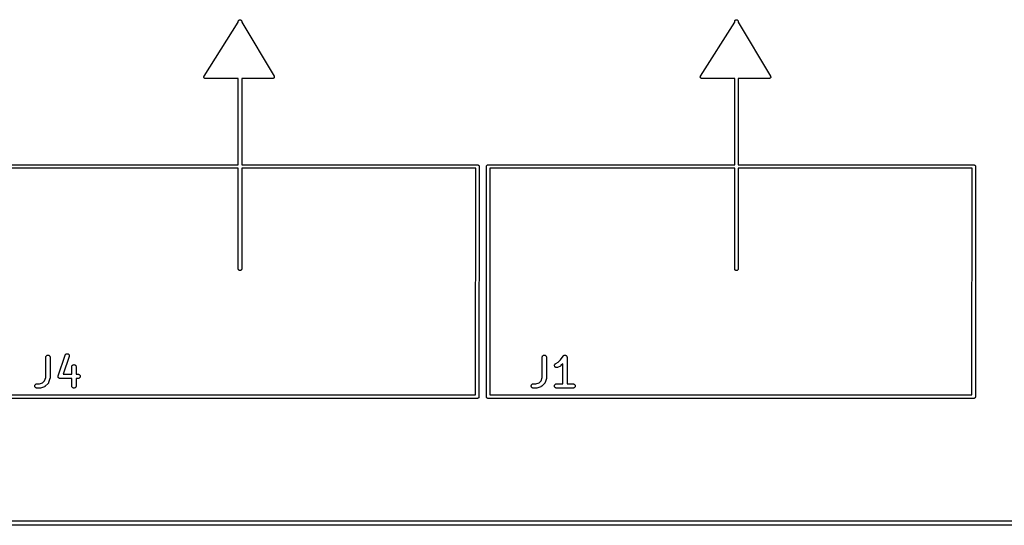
# Model space of a CAD drawing. Extents: x 3.21 to 7.14, y -3.49 to -0.7.
# Tile 5 of 12: x 3.93 to 5.28, y -1.39 to -0.7. Entities that reach past the tile are written whole.
import ezdxf

# ---------------------------------------------------------------- set-up
doc = ezdxf.new("R2010")
doc.units = 0
doc.header["$MEASUREMENT"] = 0
doc.layers.add('BLACK', color=7, linetype='CONTINUOUS')

msp = doc.modelspace()

# ---------------------------------------------------------------- linework, layer by layer
at = {"layer": 'BLACK', "linetype": 'CONTINUOUS'}
for p, q in [((4.23068, -0.701444), (4.23109, -0.701224)), ((4.23109, -0.701224), (4.23154, -0.701089)), ((4.23154, -0.701089), (4.232, -0.701044)), ((4.232, -0.701044), (4.23246, -0.701089)), ((4.23246, -0.701089), (4.23291, -0.701224)), ((4.23291, -0.701224), (4.23332, -0.701444)), ((4.91068, -0.701444), (4.91109, -0.701224)), ((4.91109, -0.701224), (4.91154, -0.701089)), ((4.91154, -0.701089), (4.912, -0.701044)), ((4.912, -0.701044), (4.91246, -0.701089)), ((4.91246, -0.701089), (4.91291, -0.701224)), ((4.91291, -0.701224), (4.91332, -0.701444)), ((4.18284, -0.778447), (4.22964, -0.704551)), ((4.22964, -0.703301), (4.22967, -0.702954)), ((4.22964, -0.704551), (4.22964, -0.703301)), ((4.22967, -0.702954), (4.22981, -0.702509)), ((4.22981, -0.702509), (4.23003, -0.702099)), ((4.23003, -0.702099), (4.23032, -0.701739)), ((4.23032, -0.701739), (4.23068, -0.701444)), ((4.23332, -0.701444), (4.23368, -0.701739)), ((4.23368, -0.701739), (4.23397, -0.702099)), ((4.23397, -0.702099), (4.23419, -0.702509)), ((4.23419, -0.702509), (4.23433, -0.702954)), ((4.23433, -0.702954), (4.23436, -0.703301)), ((4.23436, -0.703301), (4.23436, -0.704611)), ((4.23436, -0.704611), (4.27869, -0.778487)), ((4.86284, -0.778447), (4.90964, -0.704551)), ((4.90964, -0.703301), (4.90967, -0.702954)), ((4.90964, -0.704551), (4.90964, -0.703301)), ((4.90967, -0.702954), (4.90981, -0.702509)), ((4.90981, -0.702509), (4.91003, -0.702099)), ((4.91003, -0.702099), (4.91032, -0.701739)), ((4.91032, -0.701739), (4.91068, -0.701444)), ((4.91332, -0.701444), (4.91368, -0.701739)), ((4.91368, -0.701739), (4.91397, -0.702099)), ((4.91397, -0.702099), (4.91419, -0.702509)), ((4.91419, -0.702509), (4.91433, -0.702954)), ((4.91433, -0.702954), (4.91436, -0.703301)), ((4.91436, -0.703301), (4.91436, -0.704611)), ((4.91436, -0.704611), (4.95869, -0.778487)), ((4.18253, -0.779486), (4.18255, -0.779323)), ((4.18253, -0.779515), (4.18253, -0.779486)), ((4.18253, -0.779543), (4.18253, -0.779515)), ((4.18255, -0.779706), (4.18253, -0.779543)), ((4.18255, -0.779323), (4.18256, -0.77916)), ((4.18257, -0.779869), (4.18255, -0.779706)), ((4.18256, -0.77916), (4.18257, -0.779133)), ((4.18257, -0.779104), (4.18262, -0.778947)), ((4.18257, -0.779133), (4.18257, -0.779104)), ((4.18257, -0.779896), (4.18257, -0.779869)), ((4.18258, -0.779924), (4.18257, -0.779896)), ((4.18263, -0.780081), (4.18258, -0.779924)), ((4.18262, -0.778947), (4.18266, -0.77879)), ((4.18267, -0.780237), (4.18263, -0.780081)), ((4.18266, -0.77879), (4.18268, -0.778764)), ((4.18269, -0.780263), (4.18267, -0.780237)), ((4.18268, -0.778764), (4.18269, -0.778737)), ((4.18269, -0.778737), (4.18276, -0.778593)), ((4.1827, -0.78029), (4.18269, -0.780263)), ((4.18278, -0.780433), (4.1827, -0.78029)), ((4.18276, -0.778593), (4.18284, -0.778447)), ((4.18285, -0.780578), (4.18278, -0.780433)), ((4.18287, -0.7806), (4.18285, -0.780578)), ((4.18288, -0.780625), (4.18287, -0.7806)), ((4.18299, -0.780749), (4.18288, -0.780625)), ((4.18309, -0.780877), (4.18299, -0.780749)), ((4.18312, -0.780896), (4.18309, -0.780877)), ((4.18313, -0.780917), (4.18312, -0.780896)), ((4.18326, -0.781019), (4.18313, -0.780917)), ((4.18339, -0.781124), (4.18326, -0.781019)), ((4.18341, -0.781138), (4.18339, -0.781124)), ((4.18344, -0.781156), (4.18341, -0.781138)), ((4.18358, -0.78123), (4.18344, -0.781156)), ((4.18372, -0.781309), (4.18358, -0.78123)), ((4.18375, -0.781318), (4.18372, -0.781309)), ((4.18378, -0.781331), (4.18375, -0.781318)), ((4.18393, -0.781376), (4.18378, -0.781331)), ((4.18409, -0.781425), (4.18393, -0.781376)), ((4.18412, -0.781429), (4.18409, -0.781425)), ((4.18415, -0.781436), (4.18412, -0.781429)), ((4.18431, -0.78145), (4.18415, -0.781436)), ((4.18447, -0.781468), (4.18431, -0.78145)), ((4.1845, -0.781469), (4.18447, -0.781468)), ((4.22964, -0.781469), (4.1845, -0.781469)), ((4.22964, -0.899657), (4.22964, -0.781469)), ((4.277, -0.781469), (4.23436, -0.781469)), ((4.23436, -0.781469), (4.23436, -0.899657)), ((4.27714, -0.781455), (4.277, -0.781469)), ((4.27728, -0.781449), (4.27714, -0.781455)), ((4.27733, -0.781436), (4.27728, -0.781449)), ((4.27738, -0.781431), (4.27733, -0.781436)), ((4.27752, -0.781391), (4.27738, -0.781431)), ((4.27765, -0.781357), (4.27752, -0.781391)), ((4.2777, -0.781335), (4.27765, -0.781357)), ((4.27775, -0.78132), (4.2777, -0.781335)), ((4.27787, -0.781254), (4.27775, -0.78132)), ((4.278, -0.781195), (4.27787, -0.781254)), ((4.27804, -0.781164), (4.278, -0.781195)), ((4.27809, -0.78114), (4.27804, -0.781164)), ((4.2782, -0.781051), (4.27809, -0.78114)), ((4.27831, -0.780968), (4.2782, -0.781051)), ((4.27835, -0.78093), (4.27831, -0.780968)), ((4.27839, -0.780897), (4.27835, -0.78093)), ((4.27848, -0.780789), (4.27839, -0.780897)), ((4.27857, -0.780686), (4.27848, -0.780789)), ((4.2786, -0.780641), (4.27857, -0.780686)), ((4.27863, -0.780601), (4.2786, -0.780641)), ((4.2787, -0.780477), (4.27863, -0.780601)), ((4.27869, -0.778487), (4.2787, -0.778511)), ((4.2787, -0.778511), (4.27876, -0.778639)), ((4.27877, -0.780358), (4.2787, -0.780477)), ((4.27876, -0.778639), (4.27883, -0.778763)), ((4.27879, -0.780309), (4.27877, -0.780358)), ((4.27881, -0.780263), (4.27879, -0.780309)), ((4.27886, -0.780129), (4.27881, -0.780263)), ((4.27883, -0.778763), (4.27884, -0.778813)), ((4.27884, -0.778813), (4.27886, -0.77886)), ((4.27886, -0.77886), (4.27889, -0.778997)), ((4.2789, -0.779997), (4.27886, -0.780129)), ((4.27889, -0.778997), (4.27893, -0.779131)), ((4.27891, -0.779946), (4.2789, -0.779997)), ((4.27893, -0.779896), (4.27891, -0.779946)), ((4.27893, -0.779131), (4.27894, -0.779183)), ((4.27894, -0.779756), (4.27893, -0.779896)), ((4.27894, -0.779183), (4.27895, -0.779234)), ((4.27896, -0.779618), (4.27894, -0.779756)), ((4.27895, -0.779234), (4.27896, -0.779374)), ((4.27896, -0.779374), (4.27897, -0.779514)), ((4.27897, -0.779514), (4.27896, -0.779566)), ((4.27896, -0.779566), (4.27896, -0.779618)), ((4.86253, -0.779486), (4.86255, -0.779323)), ((4.86253, -0.779515), (4.86253, -0.779486)), ((4.86253, -0.779543), (4.86253, -0.779515)), ((4.86255, -0.779706), (4.86253, -0.779543)), ((4.86255, -0.779323), (4.86256, -0.77916)), ((4.86257, -0.779869), (4.86255, -0.779706)), ((4.86256, -0.77916), (4.86257, -0.779133)), ((4.86257, -0.779104), (4.86262, -0.778947)), ((4.86257, -0.779133), (4.86257, -0.779104)), ((4.86257, -0.779896), (4.86257, -0.779869)), ((4.86258, -0.779924), (4.86257, -0.779896)), ((4.86263, -0.780081), (4.86258, -0.779924)), ((4.86262, -0.778947), (4.86266, -0.77879)), ((4.86267, -0.780237), (4.86263, -0.780081)), ((4.86266, -0.77879), (4.86268, -0.778764)), ((4.86269, -0.780263), (4.86267, -0.780237)), ((4.86268, -0.778764), (4.86269, -0.778737)), ((4.86269, -0.778737), (4.86276, -0.778593)), ((4.8627, -0.78029), (4.86269, -0.780263)), ((4.86278, -0.780433), (4.8627, -0.78029)), ((4.86276, -0.778593), (4.86284, -0.778447)), ((4.86285, -0.780578), (4.86278, -0.780433)), ((4.86287, -0.7806), (4.86285, -0.780578)), ((4.86288, -0.780625), (4.86287, -0.7806)), ((4.86299, -0.780749), (4.86288, -0.780625)), ((4.86309, -0.780877), (4.86299, -0.780749)), ((4.86312, -0.780896), (4.86309, -0.780877)), ((4.86313, -0.780917), (4.86312, -0.780896)), ((4.86326, -0.781019), (4.86313, -0.780917)), ((4.86339, -0.781124), (4.86326, -0.781019)), ((4.86341, -0.781138), (4.86339, -0.781124)), ((4.86344, -0.781156), (4.86341, -0.781138)), ((4.86358, -0.78123), (4.86344, -0.781156)), ((4.86372, -0.781309), (4.86358, -0.78123)), ((4.86375, -0.781318), (4.86372, -0.781309)), ((4.86378, -0.781331), (4.86375, -0.781318)), ((4.86393, -0.781376), (4.86378, -0.781331)), ((4.86409, -0.781425), (4.86393, -0.781376)), ((4.86412, -0.781429), (4.86409, -0.781425)), ((4.86415, -0.781436), (4.86412, -0.781429)), ((4.86431, -0.78145), (4.86415, -0.781436)), ((4.86447, -0.781468), (4.86431, -0.78145)), ((4.8645, -0.781469), (4.86447, -0.781468)), ((4.90964, -0.781469), (4.8645, -0.781469)), ((4.90964, -0.899657), (4.90964, -0.781469)), ((4.957, -0.781469), (4.91436, -0.781469)), ((4.91436, -0.781469), (4.91436, -0.899657)), ((4.95714, -0.781455), (4.957, -0.781469)), ((4.95728, -0.781449), (4.95714, -0.781455)), ((4.95733, -0.781436), (4.95728, -0.781449)), ((4.95738, -0.781431), (4.95733, -0.781436)), ((4.95752, -0.781391), (4.95738, -0.781431)), ((4.95765, -0.781357), (4.95752, -0.781391)), ((4.9577, -0.781335), (4.95765, -0.781357)), ((4.95775, -0.78132), (4.9577, -0.781335)), ((4.95787, -0.781254), (4.95775, -0.78132)), ((4.958, -0.781195), (4.95787, -0.781254)), ((4.95804, -0.781164), (4.958, -0.781195)), ((4.95809, -0.78114), (4.95804, -0.781164)), ((4.9582, -0.781051), (4.95809, -0.78114)), ((4.95831, -0.780968), (4.9582, -0.781051)), ((4.95835, -0.78093), (4.95831, -0.780968)), ((4.95839, -0.780897), (4.95835, -0.78093)), ((4.95848, -0.780789), (4.95839, -0.780897)), ((4.95857, -0.780686), (4.95848, -0.780789)), ((4.9586, -0.780641), (4.95857, -0.780686)), ((4.95863, -0.780601), (4.9586, -0.780641)), ((4.9587, -0.780477), (4.95863, -0.780601)), ((4.95869, -0.778487), (4.9587, -0.778511)), ((4.9587, -0.778511), (4.95876, -0.778639)), ((4.95877, -0.780358), (4.9587, -0.780477)), ((4.95876, -0.778639), (4.95883, -0.778763)), ((4.95879, -0.780309), (4.95877, -0.780358)), ((4.95881, -0.780263), (4.95879, -0.780309)), ((4.95886, -0.780129), (4.95881, -0.780263)), ((4.95883, -0.778763), (4.95884, -0.778813)), ((4.95884, -0.778813), (4.95886, -0.77886)), ((4.95886, -0.77886), (4.95889, -0.778997)), ((4.9589, -0.779997), (4.95886, -0.780129)), ((4.95889, -0.778997), (4.95893, -0.779131)), ((4.95891, -0.779946), (4.9589, -0.779997)), ((4.95893, -0.779896), (4.95891, -0.779946)), ((4.95893, -0.779131), (4.95894, -0.779183)), ((4.95894, -0.779756), (4.95893, -0.779896)), ((4.95894, -0.779183), (4.95895, -0.779234)), ((4.95896, -0.779618), (4.95894, -0.779756)), ((4.95895, -0.779234), (4.95896, -0.779374)), ((4.95896, -0.779374), (4.95897, -0.779514)), ((4.95897, -0.779514), (4.95896, -0.779566)), ((4.95896, -0.779566), (4.95896, -0.779618)), ((3.89212, -0.899657), (4.22964, -0.899657)), ((4.23436, -0.899657), (4.55716, -0.899657)), ((4.55716, -0.899657), (4.55728, -0.899646)), ((4.55728, -0.899646), (4.55747, -0.899665)), ((4.55747, -0.899665), (4.55774, -0.899692)), ((4.55774, -0.899692), (4.55774, -0.899692)), ((4.55774, -0.899692), (4.55774, -0.899692)), ((4.55774, -0.899692), (4.55792, -0.899748)), ((4.55792, -0.899748), (4.55818, -0.899827)), ((4.55818, -0.899827), (4.55819, -0.899827)), ((4.55819, -0.899827), (4.55819, -0.899828)), ((4.55819, -0.899828), (4.55835, -0.899915)), ((4.55835, -0.899915), (4.55859, -0.900046)), ((4.55859, -0.900046), (4.5586, -0.900047)), ((4.5586, -0.900047), (4.5586, -0.900047)), ((4.5586, -0.900047), (4.55874, -0.900168)), ((4.55874, -0.900168), (4.55895, -0.900341)), ((4.55895, -0.900341), (4.55895, -0.900342)), ((4.55895, -0.900342), (4.55896, -0.900343)), ((4.55896, -0.900343), (4.55909, -0.900505)), ((4.55909, -0.900505), (4.55925, -0.900701)), ((4.55925, -0.900701), (4.55925, -0.900702)), ((4.55925, -0.900702), (4.55925, -0.900703)), ((4.55925, -0.900703), (4.55935, -0.900895)), ((4.55935, -0.900895), (4.55947, -0.901111)), ((4.55964, -0.902137), (4.55936, -1.21689)), ((4.55947, -0.901111), (4.55947, -0.901112)), ((4.55947, -0.901112), (4.55947, -0.901113)), ((4.55947, -0.901113), (4.55953, -0.901323)), ((4.55953, -0.901323), (4.5596, -0.901557)), ((4.5596, -0.901557), (4.5596, -0.901558)), ((4.5596, -0.901558), (4.5596, -0.901559)), ((4.5596, -0.901559), (4.55962, -0.901769)), ((4.55962, -0.901769), (4.55965, -0.90202)), ((4.55965, -0.90202), (4.55964, -0.902137)), ((4.56963, -0.90202), (4.56967, -0.901557)), ((4.56964, -0.902136), (4.56963, -0.90202)), ((4.56964, -1.21686), (4.56964, -0.902136)), ((4.56967, -0.901557), (4.56981, -0.901111)), ((4.56981, -0.901111), (4.57003, -0.900701)), ((4.57003, -0.900701), (4.57032, -0.900341)), ((4.57032, -0.900341), (4.57068, -0.900046)), ((4.57068, -0.900046), (4.57109, -0.899827)), ((4.57109, -0.899827), (4.57154, -0.899692)), ((4.57154, -0.899692), (4.57188, -0.899657)), ((4.57188, -0.899657), (4.572, -0.899646)), ((4.572, -0.899646), (4.57212, -0.899657)), ((4.57212, -0.899657), (4.90964, -0.899657)), ((4.91436, -0.899657), (5.23716, -0.899657)), ((5.23716, -0.899657), (5.23728, -0.899646)), ((5.23728, -0.899646), (5.23747, -0.899665)), ((5.23747, -0.899665), (5.23774, -0.899692)), ((5.23774, -0.899692), (5.23774, -0.899692)), ((5.23774, -0.899692), (5.23774, -0.899692)), ((5.23774, -0.899692), (5.23792, -0.899748)), ((5.23792, -0.899748), (5.23818, -0.899827)), ((5.23818, -0.899827), (5.23819, -0.899827)), ((5.23819, -0.899827), (5.23819, -0.899828)), ((5.23819, -0.899828), (5.23835, -0.899915)), ((5.23835, -0.899915), (5.23859, -0.900046)), ((5.23859, -0.900046), (5.2386, -0.900047)), ((5.2386, -0.900047), (5.2386, -0.900047)), ((5.2386, -0.900047), (5.23874, -0.900168)), ((5.23874, -0.900168), (5.23895, -0.900341)), ((5.23895, -0.900341), (5.23895, -0.900342)), ((5.23895, -0.900342), (5.23896, -0.900343)), ((5.23896, -0.900343), (5.23909, -0.900505)), ((5.23909, -0.900505), (5.23925, -0.900701)), ((5.23925, -0.900701), (5.23925, -0.900702)), ((5.23925, -0.900702), (5.23925, -0.900703)), ((5.23925, -0.900703), (5.23935, -0.900895)), ((5.23935, -0.900895), (5.23947, -0.901111)), ((5.23964, -0.902137), (5.23936, -1.21689)), ((5.23947, -0.901111), (5.23947, -0.901112)), ((5.23947, -0.901112), (5.23947, -0.901113)), ((5.23947, -0.901113), (5.23953, -0.901323)), ((5.23953, -0.901323), (5.2396, -0.901557)), ((5.2396, -0.901557), (5.2396, -0.901558)), ((5.2396, -0.901558), (5.2396, -0.901559)), ((5.2396, -0.901559), (5.23962, -0.901769)), ((5.23962, -0.901769), (5.23965, -0.90202)), ((5.23965, -0.90202), (5.23964, -0.902137)), ((4.22964, -0.904382), (3.89436, -0.904382)), ((4.22964, -1.04212), (4.22964, -0.904382)), ((4.23436, -0.904382), (4.23436, -1.04212)), ((4.55491, -0.904382), (4.23436, -0.904382)), ((4.55464, -1.21464), (4.55491, -0.904382)), ((4.90964, -0.904382), (4.57436, -0.904382)), ((4.57436, -0.904382), (4.57436, -1.21462)), ((4.90964, -1.04212), (4.90964, -0.904382)), ((4.91436, -0.904382), (4.91436, -1.04212)), ((5.23491, -0.904382), (4.91436, -0.904382)), ((5.23464, -1.21464), (5.23491, -0.904382)), ((4.22967, -1.04246), (4.22964, -1.04212)), ((4.22981, -1.04291), (4.22967, -1.04246)), ((4.23003, -1.04332), (4.22981, -1.04291)), ((4.23032, -1.04368), (4.23003, -1.04332)), ((4.23068, -1.04397), (4.23032, -1.04368)), ((4.23109, -1.04419), (4.23068, -1.04397)), ((4.23154, -1.04433), (4.23109, -1.04419)), ((4.232, -1.04437), (4.23154, -1.04433)), ((4.23246, -1.04433), (4.232, -1.04437)), ((4.23291, -1.04419), (4.23246, -1.04433)), ((4.23332, -1.04397), (4.23291, -1.04419)), ((4.23368, -1.04368), (4.23332, -1.04397)), ((4.23397, -1.04332), (4.23368, -1.04368)), ((4.23419, -1.04291), (4.23397, -1.04332)), ((4.23433, -1.04246), (4.23419, -1.04291)), ((4.23436, -1.04212), (4.23433, -1.04246)), ((4.90967, -1.04246), (4.90964, -1.04212)), ((4.90981, -1.04291), (4.90967, -1.04246)), ((4.91003, -1.04332), (4.90981, -1.04291)), ((4.91032, -1.04368), (4.91003, -1.04332)), ((4.91068, -1.04397), (4.91032, -1.04368)), ((4.91109, -1.04419), (4.91068, -1.04397)), ((4.91154, -1.04433), (4.91109, -1.04419)), ((4.912, -1.04437), (4.91154, -1.04433)), ((4.91246, -1.04433), (4.912, -1.04437)), ((4.91291, -1.04419), (4.91246, -1.04433)), ((4.91332, -1.04397), (4.91291, -1.04419)), ((4.91368, -1.04368), (4.91332, -1.04397)), ((4.91397, -1.04332), (4.91368, -1.04368)), ((4.91419, -1.04291), (4.91397, -1.04332)), ((4.91433, -1.04246), (4.91419, -1.04291)), ((4.91436, -1.04212), (4.91433, -1.04246)), ((3.99234, -1.16009), (3.99258, -1.15957)), ((3.99258, -1.15957), (3.99292, -1.1591)), ((3.99292, -1.1591), (3.99334, -1.15871)), ((3.99334, -1.15871), (3.99383, -1.15841)), ((3.99383, -1.15841), (3.99437, -1.15821)), ((3.99437, -1.15821), (3.99494, -1.15812)), ((3.99494, -1.15812), (3.99552, -1.15814)), ((3.99552, -1.15814), (3.99608, -1.15827)), ((3.99608, -1.15827), (3.9966, -1.15851)), ((3.9966, -1.15851), (3.99707, -1.15884)), ((3.99707, -1.15884), (3.99746, -1.15927)), ((3.99746, -1.15927), (3.99777, -1.15975)), ((3.99777, -1.15975), (3.99797, -1.16029)), ((3.96592, -1.1629), (3.96599, -1.16233)), ((3.96592, -1.16294), (3.96592, -1.1629)), ((3.96592, -1.19058), (3.96592, -1.16294)), ((3.96599, -1.16233), (3.96616, -1.16178)), ((3.96616, -1.16178), (3.96644, -1.16127)), ((3.96644, -1.16127), (3.96681, -1.16083)), ((3.96681, -1.16083), (3.96726, -1.16047)), ((3.96726, -1.16047), (3.96777, -1.1602)), ((3.96777, -1.1602), (3.96832, -1.16004)), ((3.96832, -1.16004), (3.9689, -1.15999)), ((3.9689, -1.15999), (3.96947, -1.16005)), ((3.96947, -1.16005), (3.97002, -1.16022)), ((3.97002, -1.16022), (3.97053, -1.16049)), ((3.97053, -1.16049), (3.97097, -1.16086)), ((3.97097, -1.16086), (3.97134, -1.16131)), ((3.97134, -1.16131), (3.97161, -1.16181)), ((3.97161, -1.16181), (3.97177, -1.16237)), ((3.97177, -1.16237), (3.97183, -1.16294)), ((3.97183, -1.16294), (3.97183, -1.19106)), ((3.98295, -1.18825), (3.99232, -1.16013)), ((3.99792, -1.162), (3.98985, -1.18623)), ((3.99232, -1.16013), (3.99234, -1.16009)), ((3.99805, -1.16144), (3.99792, -1.162)), ((3.99797, -1.16029), (3.99807, -1.16086)), ((3.99807, -1.16086), (3.99805, -1.16144)), ((4.00288, -1.17359), (4.00339, -1.17333)), ((4.00339, -1.17333), (4.00394, -1.17316)), ((4.00394, -1.17316), (4.00452, -1.17311)), ((4.00452, -1.17311), (4.00509, -1.17317)), ((4.00509, -1.17317), (4.00564, -1.17334)), ((4.00564, -1.17334), (4.00615, -1.17362)), ((4.64592, -1.1629), (4.64599, -1.16233)), ((4.64592, -1.16294), (4.64592, -1.1629)), ((4.64592, -1.19058), (4.64592, -1.16294)), ((4.64599, -1.16233), (4.64616, -1.16178)), ((4.64616, -1.16178), (4.64644, -1.16127)), ((4.64644, -1.16127), (4.64681, -1.16083)), ((4.64681, -1.16083), (4.64726, -1.16047)), ((4.64726, -1.16047), (4.64777, -1.1602)), ((4.64777, -1.1602), (4.64832, -1.16004)), ((4.64832, -1.16004), (4.6489, -1.15999)), ((4.6489, -1.15999), (4.64947, -1.16005)), ((4.64947, -1.16005), (4.65002, -1.16022)), ((4.65002, -1.16022), (4.65053, -1.16049)), ((4.65053, -1.16049), (4.65097, -1.16086)), ((4.65097, -1.16086), (4.65134, -1.16131)), ((4.65134, -1.16131), (4.65161, -1.16181)), ((4.65161, -1.16181), (4.65177, -1.16237)), ((4.65177, -1.16237), (4.65183, -1.16294)), ((4.65183, -1.16294), (4.65183, -1.19106)), ((4.66282, -1.17381), (4.66295, -1.17325)), ((4.66295, -1.17325), (4.66319, -1.17272)), ((4.66319, -1.17272), (4.66352, -1.17225)), ((4.66352, -1.17225), (4.66394, -1.17185)), ((4.66394, -1.17185), (4.66443, -1.17155)), ((4.66443, -1.17155), (4.66775, -1.16989)), ((4.66775, -1.16989), (4.67095, -1.16668)), ((4.67095, -1.16668), (4.67454, -1.1613)), ((4.67405, -1.17194), (4.67159, -1.1744)), ((4.67405, -1.19936), (4.67405, -1.17194)), ((4.67454, -1.1613), (4.67456, -1.16127)), ((4.67456, -1.16127), (4.67475, -1.16105)), ((4.67456, -1.16127), (4.67456, -1.16127)), ((4.67456, -1.16127), (4.67456, -1.16127)), ((4.67456, -1.16127), (4.67456, -1.16127)), ((4.67475, -1.16105), (4.67493, -1.16083)), ((4.67493, -1.16083), (4.67493, -1.16083)), ((4.67493, -1.16083), (4.67494, -1.16083)), ((4.67494, -1.16083), (4.67517, -1.16064)), ((4.67517, -1.16064), (4.67538, -1.16047)), ((4.67538, -1.16047), (4.67538, -1.16047)), ((4.67538, -1.16047), (4.67539, -1.16047)), ((4.67539, -1.16047), (4.67565, -1.16033)), ((4.67565, -1.16033), (4.67589, -1.1602)), ((4.67589, -1.1602), (4.67589, -1.1602)), ((4.67589, -1.1602), (4.6759, -1.1602)), ((4.6759, -1.1602), (4.67618, -1.16012)), ((4.67618, -1.16012), (4.67644, -1.16004)), ((4.67644, -1.16004), (4.67645, -1.16004)), ((4.67645, -1.16004), (4.67673, -1.16001)), ((4.67645, -1.16004), (4.67645, -1.16004)), ((4.67673, -1.16001), (4.67702, -1.15999)), ((4.67702, -1.15999), (4.67702, -1.15999)), ((4.67702, -1.15999), (4.67732, -1.16002)), ((4.67702, -1.15999), (4.67702, -1.15999)), ((4.67732, -1.16002), (4.67759, -1.16005)), ((4.67759, -1.16005), (4.67759, -1.16005)), ((4.67759, -1.16005), (4.6776, -1.16005)), ((4.6776, -1.16005), (4.67789, -1.16014)), ((4.67789, -1.16014), (4.67814, -1.16022)), ((4.67814, -1.16022), (4.67814, -1.16022)), ((4.67814, -1.16022), (4.67815, -1.16022)), ((4.67815, -1.16022), (4.6784, -1.16036)), ((4.6784, -1.16036), (4.67865, -1.16049)), ((4.67865, -1.16049), (4.67865, -1.16049)), ((4.67865, -1.16049), (4.67865, -1.16049)), ((4.67865, -1.16049), (4.67887, -1.16068)), ((4.67887, -1.16068), (4.67909, -1.16086)), ((4.67909, -1.16086), (4.67909, -1.16086)), ((4.67909, -1.16086), (4.6791, -1.16086)), ((4.6791, -1.16086), (4.67929, -1.1611)), ((4.67929, -1.1611), (4.67946, -1.16131)), ((4.67946, -1.16131), (4.67946, -1.16131)), ((4.67946, -1.16131), (4.67946, -1.16131)), ((4.67946, -1.16131), (4.6796, -1.16158)), ((4.6796, -1.16158), (4.67973, -1.16181)), ((4.67973, -1.16181), (4.67973, -1.16182)), ((4.67973, -1.16182), (4.67973, -1.16182)), ((4.67973, -1.16182), (4.67981, -1.1621)), ((4.67981, -1.1621), (4.67989, -1.16237)), ((4.67989, -1.16237), (4.67989, -1.16237)), ((4.67989, -1.16237), (4.6799, -1.16237)), ((4.6799, -1.16237), (4.67992, -1.16266)), ((4.67992, -1.16266), (4.67995, -1.16294)), ((4.67995, -1.16294), (4.67995, -1.19936)), ((3.98985, -1.18623), (4.00154, -1.18623)), ((4.00154, -1.17602), (4.00161, -1.17545)), ((4.00154, -1.17606), (4.00154, -1.17602)), ((4.00154, -1.18623), (4.00154, -1.17606)), ((4.00161, -1.17545), (4.00178, -1.1749)), ((4.00178, -1.1749), (4.00206, -1.1744)), ((4.00206, -1.1744), (4.00243, -1.17395)), ((4.00243, -1.17395), (4.00288, -1.17359)), ((4.00615, -1.17362), (4.00659, -1.17398)), ((4.00659, -1.17398), (4.00696, -1.17443)), ((4.00696, -1.17443), (4.00723, -1.17494)), ((4.00723, -1.17494), (4.00739, -1.17549)), ((4.00739, -1.17549), (4.00745, -1.17606)), ((4.00745, -1.17606), (4.00745, -1.18623)), ((4.00745, -1.18623), (4.01012, -1.18623)), ((4.01012, -1.18623), (4.01016, -1.18623)), ((4.01016, -1.18623), (4.01074, -1.1863)), ((4.01074, -1.1863), (4.01128, -1.18647)), ((4.01128, -1.18647), (4.01179, -1.18675)), ((4.01179, -1.18675), (4.01223, -1.18712)), ((4.6628, -1.17438), (4.66282, -1.17381)), ((4.6629, -1.17495), (4.6628, -1.17438)), ((4.6631, -1.17549), (4.6629, -1.17495)), ((4.6634, -1.17598), (4.6631, -1.17549)), ((4.6638, -1.1764), (4.6634, -1.17598)), ((4.66426, -1.17674), (4.6638, -1.1764)), ((4.66479, -1.17698), (4.66426, -1.17674)), ((4.66535, -1.17711), (4.66479, -1.17698)), ((4.66592, -1.17714), (4.66535, -1.17711)), ((4.66649, -1.17705), (4.66592, -1.17714)), ((4.66703, -1.17685), (4.66649, -1.17705)), ((4.66707, -1.17683), (4.66703, -1.17685)), ((4.67082, -1.17496), (4.66707, -1.17683)), ((4.67096, -1.17487), (4.67082, -1.17496)), ((4.67111, -1.17479), (4.67096, -1.17487)), ((4.6712, -1.17471), (4.67111, -1.17479)), ((4.67131, -1.17465), (4.6712, -1.17471)), ((4.67143, -1.17453), (4.67131, -1.17465)), ((4.67156, -1.17443), (4.67143, -1.17453)), ((4.67159, -1.1744), (4.67156, -1.17443)), ((3.95143, -1.20066), (3.9518, -1.20022)), ((3.9518, -1.20022), (3.95224, -1.19985)), ((3.95224, -1.19985), (3.95275, -1.19958)), ((3.95275, -1.19958), (3.9533, -1.19941)), ((3.9533, -1.19941), (3.95388, -1.19936)), ((3.95388, -1.19936), (3.95715, -1.19936)), ((3.95715, -1.19936), (3.96166, -1.19785)), ((3.96166, -1.19785), (3.96442, -1.19509)), ((3.96442, -1.19509), (3.96592, -1.19058)), ((3.96909, -1.19877), (3.96534, -1.20252)), ((3.96914, -1.19871), (3.96909, -1.19877)), ((3.96921, -1.19865), (3.96914, -1.19871)), ((3.96933, -1.19848), (3.96921, -1.19865)), ((3.96946, -1.19833), (3.96933, -1.19848)), ((3.9695, -1.19825), (3.96946, -1.19833)), ((3.96955, -1.19818), (3.9695, -1.19825)), ((3.96963, -1.198), (3.96955, -1.19818)), ((3.96973, -1.19782), (3.96963, -1.198)), ((3.96975, -1.19774), (3.96973, -1.19782)), ((3.96979, -1.19766), (3.96975, -1.19774)), ((3.9698, -1.19762), (3.96979, -1.19766)), ((3.97168, -1.192), (3.9698, -1.19762)), ((3.97171, -1.19183), (3.97168, -1.192)), ((3.97176, -1.19168), (3.97171, -1.19183)), ((3.97178, -1.19155), (3.97176, -1.19168)), ((3.97181, -1.19143), (3.97178, -1.19155)), ((3.97183, -1.1911), (3.97181, -1.19127)), ((3.97181, -1.19127), (3.97181, -1.19143)), ((3.97183, -1.19106), (3.97183, -1.1911)), ((3.9828, -1.18917), (3.98282, -1.18899)), ((3.98281, -1.18928), (3.9828, -1.18917)), ((3.9828, -1.18939), (3.98281, -1.18928)), ((3.98283, -1.18956), (3.9828, -1.18939)), ((3.98282, -1.18882), (3.98285, -1.18871)), ((3.98282, -1.18899), (3.98282, -1.18882)), ((3.98285, -1.18974), (3.98283, -1.18956)), ((3.98285, -1.18871), (3.98286, -1.18859)), ((3.98288, -1.18985), (3.98285, -1.18974)), ((3.98286, -1.18859), (3.98291, -1.18842)), ((3.9829, -1.18996), (3.98288, -1.18985)), ((3.98296, -1.19012), (3.9829, -1.18996)), ((3.98291, -1.18842), (3.98295, -1.18825)), ((3.98301, -1.19029), (3.98296, -1.19012)), ((3.98306, -1.19039), (3.98301, -1.19029)), ((3.9831, -1.1905), (3.98306, -1.19039)), ((3.9832, -1.19065), (3.9831, -1.1905)), ((3.98328, -1.1908), (3.9832, -1.19065)), ((3.98335, -1.19089), (3.98328, -1.1908)), ((3.98341, -1.19099), (3.98335, -1.19089)), ((3.98353, -1.19112), (3.98341, -1.19099)), ((3.98364, -1.19125), (3.98353, -1.19112)), ((3.98373, -1.19133), (3.98364, -1.19125)), ((3.9838, -1.19141), (3.98373, -1.19133)), ((3.98395, -1.19151), (3.9838, -1.19141)), ((3.98408, -1.19162), (3.98395, -1.19151)), ((3.98418, -1.19168), (3.98408, -1.19162)), ((3.98427, -1.19174), (3.98418, -1.19168)), ((3.98443, -1.19182), (3.98427, -1.19174)), ((3.98459, -1.1919), (3.98443, -1.19182)), ((3.98469, -1.19193), (3.98459, -1.1919)), ((3.9848, -1.19198), (3.98469, -1.19193)), ((3.98497, -1.19202), (3.9848, -1.19198)), ((3.98514, -1.19208), (3.98497, -1.19202)), ((3.98525, -1.19209), (3.98514, -1.19208)), ((3.98536, -1.19211), (3.98525, -1.19209)), ((3.98553, -1.19212), (3.98536, -1.19211)), ((3.98571, -1.19214), (3.98553, -1.19212)), ((3.98575, -1.19214), (3.98571, -1.19214)), ((4.00154, -1.19214), (3.98575, -1.19214)), ((4.00154, -1.20231), (4.00154, -1.19214)), ((4.01012, -1.19214), (4.00745, -1.19214)), ((4.00745, -1.19214), (4.00745, -1.20231)), ((4.0107, -1.19208), (4.01012, -1.19214)), ((4.01125, -1.19192), (4.0107, -1.19208)), ((4.01176, -1.19165), (4.01125, -1.19192)), ((4.0122, -1.19128), (4.01176, -1.19165)), ((4.01257, -1.19084), (4.0122, -1.19128)), ((4.01223, -1.18712), (4.01259, -1.18757)), ((4.01284, -1.19033), (4.01257, -1.19084)), ((4.01259, -1.18757), (4.01286, -1.18808)), ((4.01301, -1.18978), (4.01284, -1.19033)), ((4.01286, -1.18808), (4.01302, -1.18863)), ((4.01307, -1.18921), (4.01301, -1.18978)), ((4.01302, -1.18863), (4.01307, -1.18921)), ((4.63143, -1.20066), (4.6318, -1.20022)), ((4.6318, -1.20022), (4.63224, -1.19985)), ((4.63224, -1.19985), (4.63275, -1.19958)), ((4.63275, -1.19958), (4.6333, -1.19941)), ((4.6333, -1.19941), (4.63388, -1.19936)), ((4.63388, -1.19936), (4.63715, -1.19936)), ((4.63715, -1.19936), (4.64166, -1.19785)), ((4.64166, -1.19785), (4.64442, -1.19509)), ((4.64442, -1.19509), (4.64592, -1.19058)), ((4.64909, -1.19877), (4.64534, -1.20252)), ((4.64914, -1.19871), (4.64909, -1.19877)), ((4.64921, -1.19865), (4.64914, -1.19871)), ((4.64933, -1.19848), (4.64921, -1.19865)), ((4.64946, -1.19833), (4.64933, -1.19848)), ((4.6495, -1.19825), (4.64946, -1.19833)), ((4.64955, -1.19818), (4.6495, -1.19825)), ((4.64963, -1.198), (4.64955, -1.19818)), ((4.64973, -1.19782), (4.64963, -1.198)), ((4.64975, -1.19774), (4.64973, -1.19782)), ((4.64979, -1.19766), (4.64975, -1.19774)), ((4.6498, -1.19762), (4.64979, -1.19766)), ((4.65168, -1.192), (4.6498, -1.19762)), ((4.65171, -1.19183), (4.65168, -1.192)), ((4.65176, -1.19168), (4.65171, -1.19183)), ((4.65178, -1.19155), (4.65176, -1.19168)), ((4.65181, -1.19143), (4.65178, -1.19155)), ((4.65183, -1.1911), (4.65181, -1.19127)), ((4.65181, -1.19127), (4.65181, -1.19143)), ((4.65183, -1.19106), (4.65183, -1.1911)), ((4.6633, -1.20066), (4.66367, -1.20022)), ((4.66367, -1.20022), (4.66412, -1.19985)), ((4.66412, -1.19985), (4.66462, -1.19958)), ((4.66462, -1.19958), (4.66518, -1.19941)), ((4.66518, -1.19941), (4.66575, -1.19936)), ((4.66575, -1.19936), (4.67405, -1.19936)), ((4.67995, -1.19936), (4.68825, -1.19936)), ((4.68825, -1.19936), (4.68829, -1.19936)), ((4.68829, -1.19936), (4.68886, -1.19942)), ((4.68886, -1.19942), (4.68941, -1.1996)), ((4.68941, -1.1996), (4.68991, -1.19987)), ((4.68991, -1.19987), (4.69036, -1.20024)), ((4.69036, -1.20024), (4.69072, -1.20069)), ((3.95093, -1.20229), (3.95099, -1.20172)), ((3.95098, -1.20286), (3.95093, -1.20229)), ((3.95114, -1.20342), (3.95098, -1.20286)), ((3.95099, -1.20172), (3.95116, -1.20117)), ((3.95141, -1.20393), (3.95114, -1.20342)), ((3.95116, -1.20117), (3.95143, -1.20066)), ((3.95177, -1.20438), (3.95141, -1.20393)), ((3.95221, -1.20475), (3.95177, -1.20438)), ((3.95272, -1.20502), (3.95221, -1.20475)), ((3.95326, -1.2052), (3.95272, -1.20502)), ((3.95384, -1.20526), (3.95326, -1.2052)), ((3.95388, -1.20526), (3.95384, -1.20526)), ((3.95763, -1.20526), (3.95388, -1.20526)), ((3.95779, -1.20525), (3.95763, -1.20526)), ((3.95796, -1.20524), (3.95779, -1.20525)), ((3.95808, -1.20522), (3.95796, -1.20524)), ((3.9582, -1.20521), (3.95808, -1.20522)), ((3.95836, -1.20516), (3.9582, -1.20521)), ((3.95852, -1.20512), (3.95836, -1.20516)), ((3.95856, -1.20511), (3.95852, -1.20512)), ((3.96419, -1.20324), (3.95856, -1.20511)), ((3.96427, -1.2032), (3.96419, -1.20324)), ((3.96435, -1.20318), (3.96427, -1.2032)), ((3.96453, -1.20308), (3.96435, -1.20318)), ((3.96471, -1.203), (3.96453, -1.20308)), ((3.96478, -1.20295), (3.96471, -1.203)), ((3.96486, -1.20291), (3.96478, -1.20295)), ((3.96502, -1.20279), (3.96486, -1.20291)), ((3.96518, -1.20267), (3.96502, -1.20279)), ((3.96524, -1.20261), (3.96518, -1.20267)), ((3.96531, -1.20255), (3.96524, -1.20261)), ((3.96534, -1.20252), (3.96531, -1.20255)), ((4.0016, -1.20288), (4.00154, -1.20231)), ((4.00177, -1.20344), (4.0016, -1.20288)), ((4.00204, -1.20394), (4.00177, -1.20344)), ((4.0024, -1.20439), (4.00204, -1.20394)), ((4.00285, -1.20476), (4.0024, -1.20439)), ((4.00335, -1.20503), (4.00285, -1.20476)), ((4.0039, -1.2052), (4.00335, -1.20503)), ((4.00448, -1.20526), (4.0039, -1.2052)), ((4.00505, -1.20521), (4.00448, -1.20526)), ((4.0056, -1.20505), (4.00505, -1.20521)), ((4.00611, -1.20478), (4.0056, -1.20505)), ((4.00656, -1.20442), (4.00611, -1.20478)), ((4.00693, -1.20398), (4.00656, -1.20442)), ((4.00721, -1.20347), (4.00693, -1.20398)), ((4.00739, -1.20292), (4.00721, -1.20347)), ((4.00745, -1.20235), (4.00739, -1.20292)), ((4.00745, -1.20231), (4.00745, -1.20235)), ((4.63093, -1.20229), (4.63099, -1.20172)), ((4.63098, -1.20286), (4.63093, -1.20229)), ((4.63114, -1.20342), (4.63098, -1.20286)), ((4.63099, -1.20172), (4.63116, -1.20117)), ((4.63141, -1.20393), (4.63114, -1.20342)), ((4.63116, -1.20117), (4.63143, -1.20066)), ((4.63177, -1.20438), (4.63141, -1.20393)), ((4.63221, -1.20475), (4.63177, -1.20438)), ((4.63272, -1.20502), (4.63221, -1.20475)), ((4.63326, -1.2052), (4.63272, -1.20502)), ((4.63384, -1.20526), (4.63326, -1.2052)), ((4.63388, -1.20526), (4.63384, -1.20526)), ((4.63763, -1.20526), (4.63388, -1.20526)), ((4.63779, -1.20525), (4.63763, -1.20526)), ((4.63796, -1.20524), (4.63779, -1.20525)), ((4.63808, -1.20522), (4.63796, -1.20524)), ((4.6382, -1.20521), (4.63808, -1.20522)), ((4.63836, -1.20516), (4.6382, -1.20521)), ((4.63852, -1.20512), (4.63836, -1.20516)), ((4.63856, -1.20511), (4.63852, -1.20512)), ((4.64419, -1.20324), (4.63856, -1.20511)), ((4.64427, -1.2032), (4.64419, -1.20324)), ((4.64435, -1.20318), (4.64427, -1.2032)), ((4.64453, -1.20308), (4.64435, -1.20318)), ((4.64471, -1.203), (4.64453, -1.20308)), ((4.64478, -1.20295), (4.64471, -1.203)), ((4.64486, -1.20291), (4.64478, -1.20295)), ((4.64502, -1.20279), (4.64486, -1.20291)), ((4.64518, -1.20267), (4.64502, -1.20279)), ((4.64524, -1.20261), (4.64518, -1.20267)), ((4.64531, -1.20255), (4.64524, -1.20261)), ((4.64534, -1.20252), (4.64531, -1.20255)), ((4.6628, -1.20229), (4.66286, -1.20172)), ((4.66285, -1.20286), (4.6628, -1.20229)), ((4.66301, -1.20342), (4.66285, -1.20286)), ((4.66286, -1.20172), (4.66303, -1.20117)), ((4.66328, -1.20393), (4.66301, -1.20342)), ((4.66303, -1.20117), (4.6633, -1.20066)), ((4.66364, -1.20438), (4.66328, -1.20393)), ((4.66408, -1.20475), (4.66364, -1.20438)), ((4.66459, -1.20502), (4.66408, -1.20475)), ((4.66514, -1.2052), (4.66459, -1.20502)), ((4.66571, -1.20526), (4.66514, -1.2052)), ((4.66575, -1.20526), (4.66571, -1.20526)), ((4.68825, -1.20526), (4.66575, -1.20526)), ((4.68882, -1.20521), (4.68825, -1.20526)), ((4.68937, -1.20504), (4.68882, -1.20521)), ((4.68988, -1.20477), (4.68937, -1.20504)), ((4.69033, -1.20441), (4.68988, -1.20477)), ((4.69069, -1.20396), (4.69033, -1.20441)), ((4.69097, -1.20345), (4.69069, -1.20396)), ((4.69072, -1.20069), (4.69098, -1.2012)), ((4.69114, -1.2029), (4.69097, -1.20345)), ((4.69098, -1.2012), (4.69115, -1.20176)), ((4.6912, -1.20233), (4.69114, -1.2029)), ((4.69115, -1.20176), (4.6912, -1.20233)), ((4.55688, -1.21936), (3.89212, -1.21934)), ((3.89436, -1.21462), (4.55464, -1.21464)), ((4.557, -1.21937), (4.55688, -1.21936)), ((4.55711, -1.21936), (4.557, -1.21937)), ((4.55712, -1.21936), (4.55711, -1.21936)), ((4.55725, -1.21935), (4.55712, -1.21936)), ((4.55746, -1.21933), (4.55725, -1.21935)), ((4.55767, -1.21926), (4.55746, -1.21933)), ((4.55746, -1.21933), (4.55746, -1.21933)), ((4.55746, -1.21933), (4.55746, -1.21933)), ((4.55791, -1.21919), (4.55767, -1.21926)), ((4.55809, -1.2191), (4.55791, -1.21919)), ((4.55791, -1.21919), (4.55791, -1.21919)), ((4.55791, -1.21919), (4.55791, -1.21919)), ((4.55832, -1.21897), (4.55809, -1.2191)), ((4.55848, -1.21884), (4.55832, -1.21897)), ((4.55832, -1.21897), (4.55832, -1.21897)), ((4.55832, -1.21897), (4.55832, -1.21897)), ((4.55868, -1.21868), (4.55848, -1.21884)), ((4.55884, -1.21849), (4.55868, -1.21868)), ((4.55868, -1.21868), (4.55868, -1.21868)), ((4.55868, -1.21868), (4.55868, -1.21868)), ((4.55897, -1.21832), (4.55884, -1.21849)), ((4.5591, -1.21809), (4.55897, -1.21832)), ((4.55897, -1.21832), (4.55897, -1.21832)), ((4.55897, -1.21832), (4.55897, -1.21832)), ((4.55919, -1.21791), (4.5591, -1.21809)), ((4.55926, -1.21768), (4.55919, -1.21791)), ((4.55919, -1.21791), (4.55919, -1.21791)), ((4.55919, -1.21791), (4.55919, -1.21791)), ((4.55933, -1.21747), (4.55926, -1.21768)), ((4.55935, -1.21725), (4.55933, -1.21746)), ((4.55933, -1.21746), (4.55933, -1.21746)), ((4.55933, -1.21746), (4.55933, -1.21747)), ((4.55936, -1.21712), (4.55935, -1.21725)), ((4.55936, -1.21689), (4.55937, -1.217)), ((4.55937, -1.217), (4.55936, -1.21712)), ((4.55936, -1.21712), (4.55936, -1.21712)), ((4.56963, -1.21698), (4.56964, -1.21686)), ((4.56967, -1.21744), (4.56963, -1.21698)), ((4.56981, -1.21789), (4.56967, -1.21744)), ((4.57003, -1.2183), (4.56981, -1.21789)), ((4.56981, -1.21789), (4.56981, -1.21789)), ((4.57032, -1.21866), (4.57003, -1.2183)), ((4.57045, -1.21876), (4.57032, -1.21866)), ((4.57068, -1.21895), (4.57045, -1.21876)), ((4.57109, -1.21917), (4.57068, -1.21895)), ((4.57154, -1.21931), (4.57109, -1.21917)), ((4.57109, -1.21917), (4.57109, -1.21917)), ((4.572, -1.21935), (4.57154, -1.21931)), ((4.57212, -1.21934), (4.572, -1.21935)), ((5.23688, -1.21936), (4.57212, -1.21934)), ((4.57436, -1.21462), (5.23464, -1.21464)), ((5.237, -1.21937), (5.23688, -1.21936)), ((5.23711, -1.21936), (5.237, -1.21937)), ((5.23712, -1.21936), (5.23711, -1.21936)), ((5.23725, -1.21935), (5.23712, -1.21936)), ((5.23746, -1.21933), (5.23725, -1.21935)), ((5.23767, -1.21926), (5.23746, -1.21933)), ((5.23746, -1.21933), (5.23746, -1.21933)), ((5.23746, -1.21933), (5.23746, -1.21933)), ((5.23791, -1.21919), (5.23767, -1.21926)), ((5.23809, -1.2191), (5.23791, -1.21919)), ((5.23791, -1.21919), (5.23791, -1.21919)), ((5.23791, -1.21919), (5.23791, -1.21919)), ((5.23832, -1.21897), (5.23809, -1.2191)), ((5.23848, -1.21884), (5.23832, -1.21897)), ((5.23832, -1.21897), (5.23832, -1.21897)), ((5.23832, -1.21897), (5.23832, -1.21897)), ((5.23868, -1.21868), (5.23848, -1.21884)), ((5.23884, -1.21849), (5.23868, -1.21868)), ((5.23868, -1.21868), (5.23868, -1.21868)), ((5.23868, -1.21868), (5.23868, -1.21868)), ((5.23897, -1.21832), (5.23884, -1.21849)), ((5.2391, -1.21809), (5.23897, -1.21832)), ((5.23897, -1.21832), (5.23897, -1.21832)), ((5.23897, -1.21832), (5.23897, -1.21832)), ((5.23919, -1.21791), (5.2391, -1.21809)), ((5.23926, -1.21768), (5.23919, -1.21791)), ((5.23919, -1.21791), (5.23919, -1.21791)), ((5.23919, -1.21791), (5.23919, -1.21791)), ((5.23933, -1.21747), (5.23926, -1.21768)), ((5.23935, -1.21725), (5.23933, -1.21746)), ((5.23933, -1.21746), (5.23933, -1.21746)), ((5.23933, -1.21746), (5.23933, -1.21747)), ((5.23936, -1.21712), (5.23935, -1.21725)), ((5.23936, -1.21689), (5.23937, -1.217)), ((5.23937, -1.217), (5.23936, -1.21712)), ((5.23936, -1.21712), (5.23936, -1.21712)), ((3.23514, -1.38705), (7.07486, -1.38705)), ((7.07378, -1.39295), (3.23795, -1.39295))]:
    msp.add_line(p, q, dxfattribs=at)

doc.saveas('drawing.dxf')
